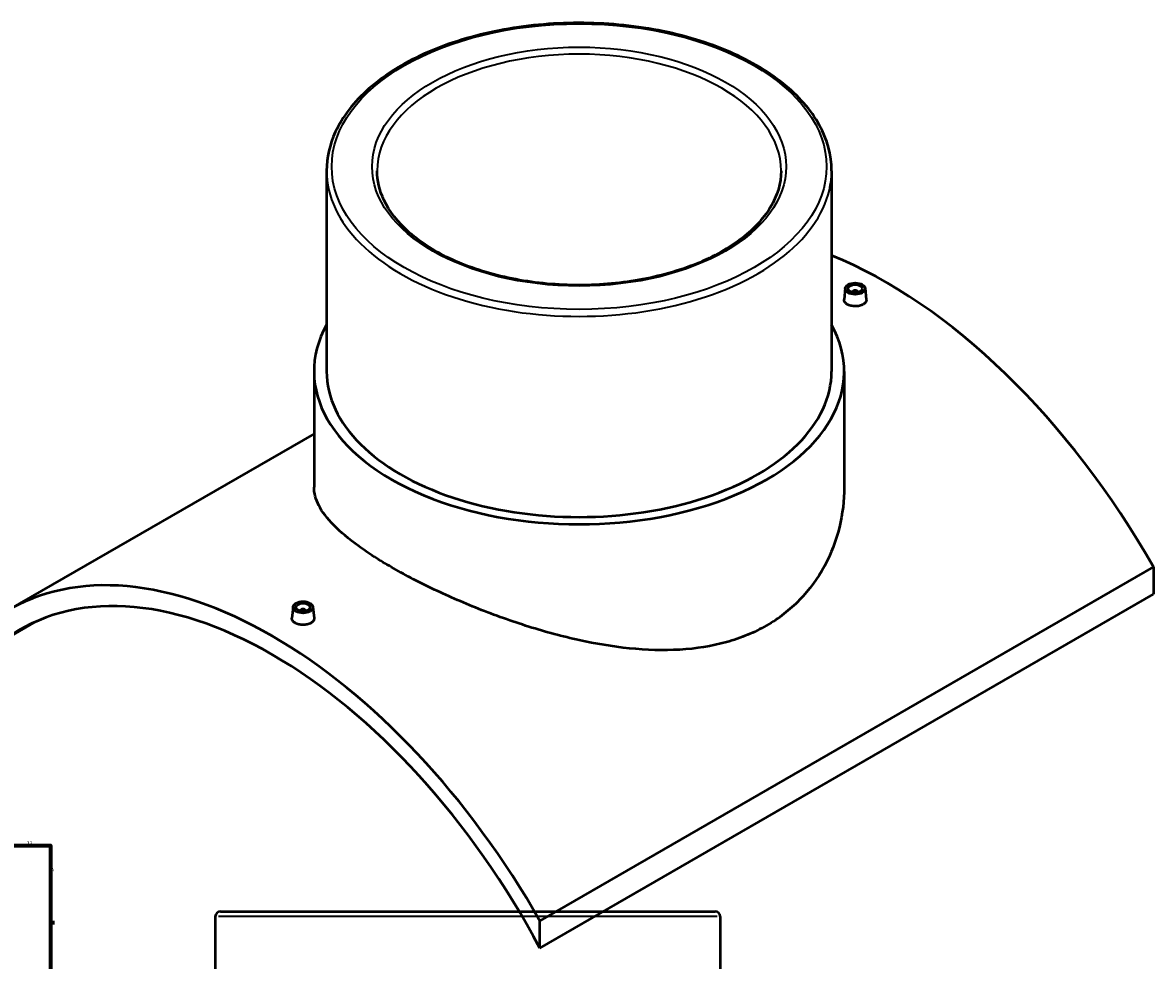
# Model space of a CAD drawing. Header units: millimetres. Extents: x -379 to 1597, y -431 to 1153.
# Tile 6 of 6: x 801 to 1597, y 493 to 1153. Entities that reach past the tile are written whole.
import ezdxf

# ---------------------------------------------------------------- set-up
doc = ezdxf.new("R2010")
doc.units = ezdxf.units.MM
for name, color, linetype, lineweight in [('Border (ANSI)', 7, 'Continuous', 70), ('Visible (ANSI)', 7, 'Continuous', 50), ('Visible Narrow (ANSI)', 7, 'Continuous', 35)]:
    doc.layers.add(name, color=color, linetype=linetype, lineweight=lineweight)
doc.styles.add('Note Text (ANSI)', font='tahoma.ttf')

# ---------------------------------------------------------------- blocks, each defined once
blk = doc.blocks.new('Borders Default Border')
at = {"layer": 'Border (ANSI)'}
blk.add_line((821, 519.75), (823.8, 519.75), dxfattribs=at)
at = {"layer": 'Border (ANSI)', "flags": 128}
blk.add_lwpolyline([(20, 20), (20, 574), (821, 574), (821, 20), (20, 20)], dxfattribs=at)
at = {"layer": 'Border (ANSI)', "color": 5, "true_color": 0x0000ff, "char_height": 2.4, "attachment_point": 7, "style": 'Note Text (ANSI)'}
for s, insert in [('12', (804.52, 574.4)), ('A', (821.58, 555.68))]:
    blk.add_mtext(s, dxfattribs=dict(at, insert=insert))

msp = doc.modelspace()

# ---------------------------------------------------------------- linework, layer by layer
at = {"layer": 'Visible (ANSI)'}
for p, q in [((1015.25, 1048.6), (1015.25, 907.47)), ((1370.25, 1048.6), (1370.25, 907.47)), ((1379.86, 965.89), (1379.02, 958.05)), ((1384.85, 963), (1384.85, 963.19)), ((1388.85, 963), (1388.85, 963.19)), ((1393.84, 965.89), (1394.68, 958.05)), ((1006.37, 907.47), (1006.37, 825.98)), ((1379.12, 907.47), (1379.12, 825.98)), ((1006.37, 863.61), (791.58, 739.6)), ((1596.51, 769.9), (1165.17, 520.87)), ((1596.51, 769.9), (1596.51, 750.69)), ((1165.17, 501.66), (1596.51, 750.69)), ((991.66, 741.76), (990.82, 733.92)), ((1005.63, 741.76), (1006.48, 733.93)), ((788.99, 718.85), (810.85, 731.47)), ((996.65, 739.06), (996.65, 738.87)), ((1000.65, 739.06), (1000.65, 738.87)), ((940.51, 527.47), (1288.41, 527.47)), ((936.96, 523.92), (936.96, 351.07)), ((1165.17, 501.66), (1165.17, 520.87)), ((1291.96, 523.92), (1291.96, 351.07))]:
    msp.add_line(p, q, dxfattribs=at)
for centre, start, end in [((940.51, 523.92), 90, 180), ((1288.41, 523.92), 0, 90)]:
    msp.add_arc(centre, 3.55, start, end, dxfattribs=at)
for centre, major_axis, start_param, end_param in [((1408.42, 667.34), (185.5, -321.3), 1.556733, 2.502204), ((1386.85, 963.19), (-2, 0), 2.963882, 6.460896), ((1192.75, 907.47), (186.38, 0), 2.831748, 6.59303), ((1192.75, 907.47), (-177.5, 0), 0, 3.141593), ((977.08, 418.3), (-185.5, 321.3), 4.698325, 6.297249), ((977.08, 418.3), (-177.5, 307.44), 4.650789, 6.344785), ((998.65, 739.06), (-2, 0), 2.963882, 6.460896)]:
    msp.add_ellipse(centre, major_axis=major_axis, ratio=0.57735, start_param=start_param, end_param=end_param, dxfattribs=at)
for centre, major_axis in [((1386.85, 965.64), (7, 0)), ((1386.85, 965.64), (5, 0)), ((998.65, 741.51), (-7, 0)), ((998.65, 741.51), (5, 0))]:
    msp.add_ellipse(centre, major_axis=major_axis, ratio=0.57735, dxfattribs=at)
for points, knots in [([(1370.25, 1048.6), (1370.25, 1059.53), (1367.3, 1070.45), (1355.82, 1091.3), (1347.16, 1101.2), (1324.92, 1119.04), (1311.23, 1126.94), (1280.31, 1139.8), (1263.08, 1144.76), (1226.84, 1151.25), (1207.85, 1152.79), (1170.01, 1152.32), (1151.16, 1150.3), (1115.47, 1142.92), (1098.64, 1137.54), (1068.66, 1123.91), (1055.53, 1115.66), (1034.38, 1097.04), (1026.34, 1086.67), (1017.32, 1066.93), (1015.25, 1057.77), (1015.25, 1048.6)], [0.785398, 0.785398, 0.785398, 0.785398, 1.093214, 1.093214, 1.409172, 1.409172, 1.731937, 1.731937, 2.055227, 2.055227, 2.377945, 2.377945, 2.700445, 2.700445, 3.023228, 3.023228, 3.346578, 3.346578, 3.668936, 3.668936, 3.926991, 3.926991, 3.926991, 3.926991]), ([(1334.75, 1048.6), (1334.75, 1039.85), (1332.19, 1031.08), (1322.17, 1014.57), (1314.9, 1006.83), (1296.47, 993.13), (1285.41, 987.14), (1260.51, 977.42), (1246.68, 973.7), (1217.61, 968.9), (1202.38, 967.84), (1172.09, 968.51), (1157.03, 970.25), (1128.68, 976.32), (1115.37, 980.66), (1091.89, 991.45), (1081.71, 997.89), (1065.42, 1012.15), (1059.33, 1019.96), (1052.34, 1034.77), (1050.75, 1041.69), (1050.75, 1048.6)], [5.497787, 5.497787, 5.497787, 5.497787, 5.83484, 5.83484, 6.15815, 6.15815, 6.474241, 6.474241, 6.790272, 6.790272, 7.107013, 7.107013, 7.423983, 7.423983, 7.740581, 7.740581, 8.056444, 8.056444, 8.373194, 8.373194, 8.63938, 8.63938, 8.63938, 8.63938]), ([(1392.4, 954.53), (1391.7, 954.13), (1390.82, 953.79), (1388.89, 953.34), (1387.83, 953.23), (1385.87, 953.25), (1384.82, 953.37), (1382.88, 953.85), (1382, 954.2), (1380.61, 955.01), (1380.01, 955.51), (1379.2, 956.61), (1379.01, 957.21), (1379.01, 957.86), (1379.01, 957.95), (1379.02, 958.05)], [2.363716, 2.363716, 2.363716, 2.363716, 2.659283, 2.659283, 2.95485, 2.95485, 3.250212, 3.250212, 3.545574, 3.545574, 3.840936, 3.840936, 4.136298, 4.136298, 4.184364, 4.184364, 4.184364, 4.184364]), ([(1394.68, 958.05), (1394.69, 957.96), (1394.69, 957.86), (1394.69, 957.19), (1394.5, 956.58), (1393.7, 955.45), (1393.1, 954.93), (1392.4, 954.53)], [6.4519533, 6.4519533, 6.4519533, 6.4519533, 6.5001567, 6.5001567, 6.7956523, 6.7956523, 7.091148, 7.091148, 7.091148, 7.091148]), ([(1324.54, 728.65), (1320.31, 726.21), (1315.82, 724), (1306.38, 720.08), (1301.43, 718.37), (1286, 714.1), (1274.94, 712.36), (1252, 711.02), (1240.11, 711.4), (1216.25, 713.81), (1204.3, 715.85), (1181.23, 720.91), (1169.29, 724.12), (1145.42, 731.6), (1133.51, 735.87), (1110.54, 745.01), (1099.46, 749.88), (1084.03, 757.3), (1079.09, 759.79), (1069.66, 764.75), (1065.18, 767.22), (1056.75, 772.09), (1052.67, 774.56), (1044.92, 779.51), (1041.24, 782), (1030.93, 789.45), (1025.03, 794.38), (1015.6, 803.94), (1012.07, 808.59), (1007.46, 817.55), (1006.37, 821.86), (1006.37, 825.98)], [0, 0, 0, 0, 1.79391, 1.79391, 3.58782, 3.58782, 7.175641, 7.175641, 10.763461, 10.763461, 14.351281, 14.351281, 17.929108, 17.929108, 21.506935, 21.506935, 25.084762, 25.084762, 26.873675, 26.873675, 28.662589, 28.662589, 30.451502, 30.451502, 32.240415, 32.240415, 35.818242, 35.818242, 39.396069, 39.396069, 42.973896, 42.973896, 42.973896, 42.973896]), ([(1379.12, 825.98), (1379.12, 816.78), (1378.03, 807.22), (1373.42, 788.36), (1369.89, 779.08), (1360.48, 761.75), (1354.59, 753.7), (1344.28, 743.12), (1340.6, 739.84), (1332.84, 733.83), (1328.76, 731.1), (1324.54, 728.65)], [100.299073, 100.299073, 100.299073, 100.299073, 103.886894, 103.886894, 107.474714, 107.474714, 111.062534, 111.062534, 112.856444, 112.856444, 114.650354, 114.650354, 114.650354, 114.650354]), ([(1004.2, 730.4), (1003.5, 730), (1002.62, 729.66), (1000.69, 729.21), (999.63, 729.1), (997.66, 729.12), (996.61, 729.25), (994.68, 729.72), (993.8, 730.07), (992.41, 730.88), (991.8, 731.38), (991, 732.49), (990.81, 733.08), (990.8, 733.73), (990.81, 733.83), (990.82, 733.92)], [0, 0, 0, 0, 0.295496, 0.295496, 0.590991, 0.590991, 0.886425, 0.886425, 1.181858, 1.181858, 1.477291, 1.477291, 1.772725, 1.772725, 1.820651, 1.820651, 1.820651, 1.820651]), ([(1006.48, 733.93), (1006.49, 733.83), (1006.49, 733.74), (1006.49, 733.06), (1006.3, 732.45), (1005.5, 731.32), (1004.89, 730.81), (1004.2, 730.4)], [4.0882342, 4.0882342, 4.0882342, 4.0882342, 4.1362975, 4.1362975, 4.4318648, 4.4318648, 4.727432, 4.727432, 4.727432, 4.727432])]:
    msp.add_open_spline(points, degree=3, knots=knots, dxfattribs=at)
at = {"layer": 'Visible Narrow (ANSI)'}
msp.add_line((1289.78, 523.92), (939.15, 523.92), dxfattribs=at)
for major_axis in [(173.95, 0), (145.55, 0)]:
    msp.add_ellipse((1192.75, 1051.5), major_axis=major_axis, ratio=0.57735, dxfattribs=at)
for major_axis, start_param, end_param in [((-142, 0), 3.141593, 6.283185), ((-177.5, 0), 0, 3.141593)]:
    msp.add_ellipse((1192.75, 1048.6), major_axis=major_axis, ratio=0.57735, start_param=start_param, end_param=end_param, dxfattribs=at)

# ---------------------------------------------------------------- block references
msp.add_blockref('Borders Default Border', (0, 0))

doc.saveas('drawing.dxf')
